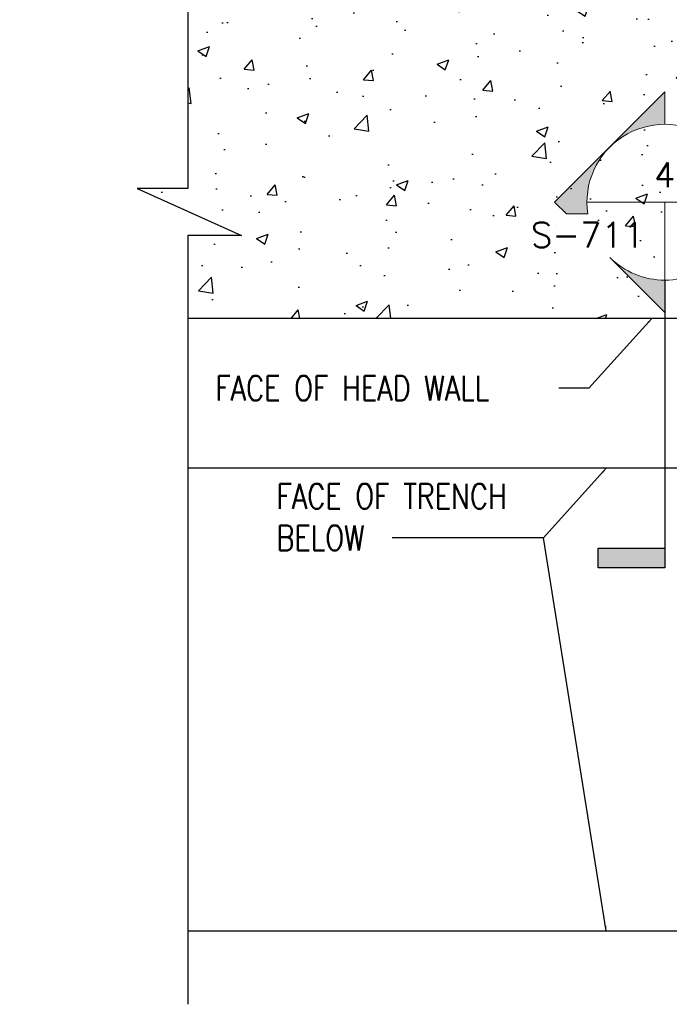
# Model space of a CAD drawing. Header units: millimetres. Extents: x -338 to 3206, y -2087 to 1152.
# Tile 2 of 7: x -65 to 325, y 163 to 755. Entities that reach past the tile are written whole.
import ezdxf
from ezdxf.enums import TextEntityAlignment as Align

# ---------------------------------------------------------------- set-up
doc = ezdxf.new("R2010")
doc.units = ezdxf.units.MM
for name, color, linetype in [('G-ANNO-TTLS', 1, 'Continuous'), ('S-ANNO-TEXT', 2, 'Continuous'), ('S-SDEL-LW10', 8, 'Continuous'), ('S-SECT-CONC', 4, 'Continuous'), ('S-SECT-PATT', 1, 'Continuous')]:
    doc.layers.add(name, color=color, linetype=linetype)
doc.layers.add('S-ANNO-SYMB', color=3, linetype='Continuous', lineweight=18)
doc.styles.add('ROMANS', font='ROMANS.shx', dxfattribs={"width": 0.8})
doc.styles.add('STD1', font='simplex', dxfattribs={"height": 0.1})
doc.styles.add('Text', font='romans.shx', dxfattribs={"width": 0.8, "height": 3})
doc.dimstyles.get("Standard").update_dxf_attribs({"dimtxt": 0.125, "dimasz": 0.125, "dimexe": 0.18, "dimexo": 0.0625, "dimgap": 0.125, "dimtad": 0, "dimtih": 1, "dimtoh": 1, "dimdec": 4, "dimzin": 0, "dimdsep": 46, "dimtxsty": 'Text', "dimcen": 0.125, "dimclrt": 2, "dimadec": 0, "dimazin": 0, "dimtfac": 1, "dimtdec": 4, "dimtofl": 0, "dimtmove": 0, "dimatfit": 3, "dimfxl": 0.18, "dimtolj": 1, "dimtzin": 0, "dimarcsym": 0})

# ---------------------------------------------------------------- blocks, each defined once
blk = doc.blocks.new('GH2028')
h = blk.add_hatch(color=0)
h.paths.add_polyline_path([(0, 0.4419), (-0.221, 0.221, -0.198912), (0, 0.3125)])
h.paths.add_polyline_path([(-0.221, 0.221), (-0.4419, 0), (-0.3949, -0.0471), (-0.3089, -0.0471, -0.238539)])
h.paths.add_polyline_path([(0, -0.3125, -0.198912), (-0.221, -0.221), (0, -0.4419)])
at = {"color": 0}
blk.add_line((-0.3125, 0), (0.3125, 0), dxfattribs=at)
for points in [[(-0.3089, -0.0471), (-0.3949, -0.0471), (-0.4419, 0), (0, 0.4419), (0, 0.3125)], [(0, 0), (0, -0.4419), (-0.221, -0.221)]]:
    blk.add_lwpolyline(points, dxfattribs=at)
for start, end in [(351.3339, 188.6661), (225, 315)]:
    blk.add_arc((0, 0), 0.3125, start, end, dxfattribs=at)
at = {"color": 0, "linetype": 'ByBlock', "lineweight": -2, "style": 'STD1'}
blk.add_attdef('NUM', text='', height=0.1, dxfattribs=at).set_placement((-0.001, 0.0597), align=Align.CENTER)
blk.add_attdef('APPLIES', text='', height=0.1, dxfattribs=at).set_placement((-0.0826, -0.1809), align=Align.RIGHT)
blk.add_attdef('NOTE', (0.2437, -0.3861), '', height=0.1, dxfattribs=at)
blk = doc.blocks.new('FLAG')
blk.add_hatch(color=0).paths.add_polyline_path([(-11.91, 8.03), (-14.29, 8.03), (-14.29, 0), (-11.91, 0)])
at = {"color": 0}
blk.add_lwpolyline([(0, 0), (-14.29, 0), (-14.29, 8.03), (-11.91, 8.03), (-11.91, 0)], dxfattribs=at)

msp = doc.modelspace()

# ---------------------------------------------------------------- hatches: boundary and pattern name
at = {"layer": 'S-SECT-PATT'}
h = msp.add_hatch(dxfattribs=at)
h.set_pattern_fill('AR-CONC', color=256, scale=10)
h.set_pattern_definition([(50, (-25724.95, -4049.1), (71.72602, -6.27521), [7.5, -82.5]), (355, (-25724.95, -4049.1), (-13.87513, 75.21921), [6, -66]), (100.45144, (-25718.975, -4049.62), (57.85088, 68.944), [6.37402, -70.11421]), (46.1842, (-25724.95, -4029.1), (106.72413, -16.55193), [11.25, -123.75]), (96.63564, (-25716.06, -4030.48), (93.4662, 97.41186), [9.56103, -105.17138]), (351.18416, (-25724.95, -4029.1), (93.4662, 97.41186), [9, -99]), (21, (-25714.95, -4034.1), (59.6907, -40.26189), [7.5, -82.5]), (326, (-25714.95, -4034.1), (24.33153, 72.515), [6, -66]), (71.45144, (-25709.98, -4037.45), (84.02224, 32.25312), [6.37402, -70.11421]), (37.5, (-25724.952, -4049.098), (1.215986, 33.289385), [0, -65.2, 0, -67, 0, -66.25]), (7.5, (-25724.95, -4049.098), (26.306954, 39.44117), [0, -38.2, 0, -63.7, 0, -25.25]), (327.5, (-25747.252, -4049.098), (53.382244, -2.255487), [0, -25, 0, -78, 0, -103.5]), (317.5, (-25757.25, -4049.1), (58.31862, 10.0105), [0, -32.5, 0, -51.8, 0, -73.5])])
h.paths.add_polyline_path([(827.68, 1035.61), (414.9, 1035.61), (414.9, 1066.01), (386.69, 1003.39), (386.69, 1035.61), (35.57, 1035.61), (35.57, 653.15), (5.17, 653.15), (67.78, 624.94), (35.57, 624.94), (35.57, 574.87), (535.68, 574.87), (535.68, 580.87), (690.68, 580.87), (690.68, 497.87), (804.68, 497.87, 0.414214), (814.68, 507.87), (814.68, 624.87, -0.492401), (827.68, 634.87)])

# ---------------------------------------------------------------- linework, layer by layer
at = {"layer": 'G-ANNO-TTLS'}
msp.add_lwpolyline([(322.21, 597.97), (322.21, 496.4)], dxfattribs=at)
at = {"layer": 'S-SDEL-LW10'}
for p, q in [((605.68, 484.87), (35.57, 484.87)), ((35.57, 206.87), (1373.95, 206.87))]:
    msp.add_line(p, q, dxfattribs=at)
at = {"layer": 'S-SECT-CONC'}
msp.add_line((535.68, 574.87), (35.57, 574.87), dxfattribs=at)
msp.add_lwpolyline([(35.57, 1061.17), (35.57, 653.15), (5.17, 653.15), (67.78, 624.94), (35.57, 624.94), (35.57, 162.63)], dxfattribs=at)

# ---------------------------------------------------------------- block references
at = {"layer": 'G-ANNO-TTLS', "xscale": 5, "yscale": 5, "zscale": 5, "rotation": 89.99999999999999}
msp.add_blockref('FLAG', (322.21, 496.4), dxfattribs=at)
at = {"layer": 'S-ANNO-SYMB', "xscale": 150, "yscale": 150, "zscale": 150}
msp.add_blockref('GH2028', (322.21, 644.85), dxfattribs=at).add_auto_attribs({'NUM': '4', 'APPLIES': 'S-711', 'NOTE': 'SIM'})

# ---------------------------------------------------------------- texts
at = {"layer": 'S-ANNO-TEXT', "char_height": 15, "attachment_point": 7, "style": 'ROMANS'}
for s, insert in [('\\A1;FACE OF HEAD WALL', (52.16, 525.55)), ('\\A1;FACE OF TRENCH\\PBELOW', (88.87, 435.55))]:
    msp.add_mtext(s, dxfattribs=dict(at, insert=insert))

# ---------------------------------------------------------------- leaders
at = {"layer": 'S-ANNO-TEXT', "annotation_type": 0, "has_hookline": 1, "hookline_direction": 1}
for points, override, text_width in [([(574.68, 523.87), (318.29, 772.29), (149.37, 772.29)], {"dimscale": 0, "dimasz": 3, "dimgap": 1.58, "dimtad": 0}, 213.14), ([(314.23, 574.87), (276.56, 533.05), (258.56, 533.05)], {"dimscale": 0, "dimtxt": 0.025, "dimasz": 3, "dimgap": 1.58}, 188.57), ([(286.95, 484.87), (249.27, 443.05), (158.3, 443.05)], {"dimscale": 0, "dimtxt": 0.025, "dimasz": 3, "dimgap": 1.58}, 154.86)]:
    msp.add_leader(points, dimstyle='Standard', override=override, dxfattribs=dict(at, text_width=text_width))
at = {"layer": 'S-ANNO-TEXT'}
msp.add_leader([(286.95, 206.87), (249.27, 443.05), (158.3, 443.05)], dimstyle='Standard', override={"dimscale": 0, "dimtxt": 0.025, "dimasz": 3, "dimgap": 1.58}, dxfattribs=at)

doc.saveas('drawing.dxf')
